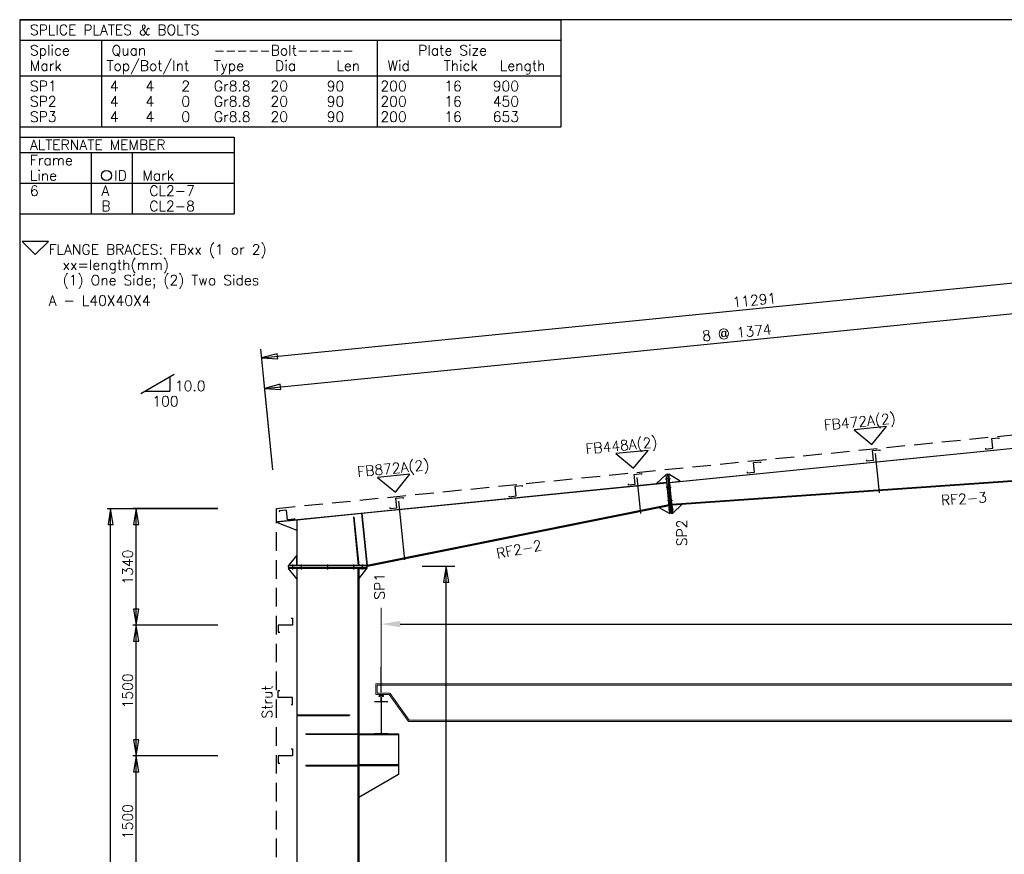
# Model space of a CAD drawing. Header units: millimetres. Extents: x 0 to 28190, y 0 to 19934.
# Tile 2 of 9: x 0 to 11296, y 10357 to 19934. Entities that reach past the tile are written whole.
import ezdxf

# ---------------------------------------------------------------- set-up
doc = ezdxf.new("R2010")
doc.units = ezdxf.units.MM
doc.header["$MEASUREMENT"] = 0
doc.linetypes.add('CONTIN', pattern=[0])
doc.linetypes.add('DASHED', pattern=[319.6, 213.1, -106.5])
doc.layers.get('0').update_dxf_attribs({"linetype": 'CONTIN'})
for name, color, linetype in [('1', 7, 'CONTIN'), ('10', 10, 'CONTIN'), ('11', 7, 'CONTIN'), ('12', 6, 'CONTIN'), ('14', 7, 'CONTIN'), ('2', 6, 'CONTIN'), ('22', 7, 'CONTIN'), ('26', 7, 'CONTIN'), ('3', 7, 'CONTIN'), ('5', 5, 'DASHED')]:
    doc.layers.add(name, color=color, linetype=linetype)
doc.layers.add('COLUMN', color=5, linetype='CONTINUOUS', lineweight=70)
doc.styles.add('SIMPLEX', font='SIMPLEX')

# ---------------------------------------------------------------- blocks, each defined once
blk = doc.blocks.new('RF2BLT1', base_point=(0, 26.67))
at = {"layer": '3'}
for p, q in [((0, 26.67), (134.62, 26.67)), ((0, 26.67), (0, 0)), ((134.62, 0), (134.62, 26.67)), ((0, 21.59), (134.62, 21.59)), ((20.32, 21.59), (20.32, 0)), ((88.9, 21.59), (88.9, 0)), ((0, 12.7), (134.62, 12.7)), ((0, 0), (134.62, 0)), ((0, 0), (134.62, 0))]:
    blk.add_line(p, q, dxfattribs=at)
at = {"layer": '1', "style": 'SIMPLEX'}
for s, p in [('SPLICE PLATES & BOLTS', (2.54, 22.86)), ('Splice', (2.54, 17.78)), ('Quan', (22.86, 17.78)), ('-----Bolt-----', (48.26, 17.78)), ('Plate Size', (99.06, 17.78)), ('Mark', (2.54, 13.97)), ('Top/Bot/Int', (21.59, 13.97)), ('Type', (48.26, 13.97)), ('Dia', (63.5, 13.97)), ('Len', (78.74, 13.97)), ('Wid', (91.44, 13.97)), ('Thick', (105.41, 13.97)), ('Length', (119.38, 13.97)), ('SP1', (2.54, 8.89)), ('   4', (16.73, 8.89)), ('   4', (25.62, 8.89)), ('   2', (34.51, 8.89)), ('Gr8.8', (48.26, 8.89)), ('        20', (47.22, 8.89)), ('        90', (61.19, 8.89)), ('       200', (76.43, 8.89)), ('        16', (90.4, 8.89)), ('       900', (104.37, 8.89)), ('SP2', (2.54, 5.08)), ('   4', (16.73, 5.08)), ('   4', (25.62, 5.08)), ('   0', (34.51, 5.08)), ('Gr8.8', (48.26, 5.08)), ('        20', (47.22, 5.08)), ('        90', (61.19, 5.08)), ('       200', (76.43, 5.08)), ('        16', (90.4, 5.08)), ('       450', (104.37, 5.08)), ('SP3', (2.54, 1.27)), ('   4', (16.73, 1.27)), ('   4', (25.62, 1.27)), ('   0', (34.51, 1.27)), ('Gr8.8', (48.26, 1.27)), ('        20', (47.22, 1.27)), ('        90', (61.19, 1.27)), ('       200', (76.43, 1.27)), ('        16', (90.4, 1.27)), ('       653', (104.37, 1.27))]:
    blk.add_text(s, height=2.54, dxfattribs=at).set_placement(p)
blk = doc.blocks.new('RF2ID')
for p, q in [((0, 0), (2461.30054, 0)), ((0, 0), (0, -879.03595)), ((2461.30054, 0), (2461.30054, -879.03595)), ((0, -175.80717), (2461.30054, -175.80717)), ((0, -175.80717), (2461.30054, -175.80717)), ((820.433533, -175.80717), (820.433533, -879.03595)), ((1289.25269, -175.80717), (1289.25269, -879.03595)), ((0, -527.42151), (2461.30054, -527.42151)), ((0, -527.42151), (2461.30054, -527.42151)), ((0, -527.42151), (2461.30054, -527.42151)), ((0, -527.42151), (2461.30054, -527.42151)), ((0, -527.42151), (2461.30054, -527.42151)), ((0, -879.03595), (2461.30054, -879.03595)), ((0, -879.03595), (2461.30054, -879.03595)), ((0, -879.03595), (2461.30054, -879.03595))]:
    blk.add_line(p, q)
at = {"layer": '14'}
blk.add_circle((996.240723, -439.51797), 58.602394, dxfattribs=at)
at = {"layer": '14', "style": 'SIMPLEX'}
for s, p in [('ALTERNATE MEMBER', (117.204788, -146.50598)), ('Frame', (117.204788, -322.31317)), ('Line', (117.204788, -498.12033)), ('ID', (1084.14429, -498.12033)), ('Mark', (1406.4574, -498.12033))]:
    blk.add_text(s, height=117.204788, dxfattribs=at).set_placement(p)
at = {"layer": '26', "style": 'SIMPLEX'}
for s, p in [('6', (117.204788, -673.92749)), ('A', (937.638306, -673.92749)), (' CL2-7', (1406.4574, -673.92749)), ('B', (937.638306, -849.73474)), (' CL2-8', (1406.4574, -849.73474))]:
    blk.add_text(s, height=117.204788, dxfattribs=at).set_placement(p)
blk = doc.blocks.new('MARKER')
for p, q in [((187.527664, 187.527664), (-187.52766, 187.527664)), ((-187.52766, 187.527664), (0, 0)), ((0, 0), (187.527664, 187.527664))]:
    blk.add_line(p, q)
blk = doc.blocks.new('RF2FBR')
at = {"xscale": 0.8, "yscale": 0.8, "zscale": 0.8}
blk.add_blockref('MARKER', (179.323334, -351.61435), dxfattribs=at)
at = {"layer": '14', "style": 'SIMPLEX'}
for s, p in [('FLANGE BRACES: FBxx (1 or 2)', (331.689545, -351.61435)), ('  xx=length(mm)', (331.689545, -527.42151)), ('  (1) One Side; (2) Two Sides', (331.689545, -703.2287)), ('A - L40X40X4', (331.689545, -937.63831))]:
    blk.add_text(s, height=117.204788, dxfattribs=at).set_placement(p)
blk = doc.blocks.new('WSECTN')
for p, q in [((-76.2, 25.4), (76.2, 25.4)), ((0, 0), (0, 25.4)), ((-76.2, 0), (76.2, 0))]:
    blk.add_line(p, q)
blk = doc.blocks.new('ZCOL')
for p, q in [((10.2, 0), (0, 0)), ((0, 0), (0, -25.4)), ((10.2, -2.5), (10.2, 0)), ((-10.2, -25.4), (-10.2, -22.9)), ((0, -25.4), (-10.2, -25.4))]:
    blk.add_line(p, q)
blk = doc.blocks.new('ARROWF')
for p, q in [((0, 0), (-183, 30)), ((-183, 30), (-183, -30)), ((-183, -30), (0, 0))]:
    blk.add_line(p, q)
blk = doc.blocks.new('RAIL')
at = {"layer": 'COLUMN', "lineweight": 0}
for p, q in [((37, 0), (-37, 0)), ((-27, 103), (27, 103)), ((-15, 83), (-27, 83)), ((-27, 8), (-15, 8)), ((-5, 18), (-5, 73)), ((5, 73), (5, 18)), ((27, 83), (15, 83)), ((15, 8), (27, 8))]:
    blk.add_line(p, q, dxfattribs=at)
for centre, start, end in [((-27, 93), 90, 180), ((-27, 93), 180, 270), ((-27, -2), 90, 169.2104), ((-15, 73), 0, 90), ((-15, 18), 270, 0), ((15, 73), 90, 180), ((15, 18), 180, 270), ((27, 93), 0, 90), ((27, 93), 270, 0), ((27, -2), 10.7896, 90)]:
    blk.add_arc(centre, 10, start, end, dxfattribs=at)
blk = doc.blocks.new('A$C5D5B3472')
at = {"lineweight": 0}
for p, q in [((-3050, 0), (-24040, 0)), ((-3050, 0), (-3050, -127)), ((-3070, -15), (-24020, -15)), ((-3218, -115), (-3445, -432)), ((-3070, -112), (-3213, -112)), ((-3065, -20), (-3065, -107)), ((-3208, -127), (-3439, -449)), ((-3050, -127), (-3208, -127)), ((-3439, -449), (-23651, -449)), ((-3449, -434), (-23641, -434))]:
    blk.add_line(p, q, dxfattribs=at)
for centre, start, end in [((-3213, -117), 90, 144.3278), ((-3070, -20), 0, 90), ((-3070, -107), 270, 0)]:
    blk.add_arc(centre, 5, start, end, dxfattribs=at)

msp = doc.modelspace()

# ---------------------------------------------------------------- linework, layer by layer
at = {"color": 6, "lineweight": 13}
msp.add_line((4147.7, 12273.9), (4147.7, 13186.1), dxfattribs=at)
at = {"color": 6}
msp.add_line((4366.4, 12998.6), (23998.9, 12998.6), dxfattribs=at)
at = {"color": 6, "linetype": 'Continuous'}
msp.add_solid([(4366.4, 13035), (4366.4, 12962.1), (4147.7, 12998.6)], dxfattribs=at)
at = {"layer": '1'}
for p, q in [((7456.3, 14624.7), (14166.2, 15295.7)), ((14166.7, 15290.8), (7456.8, 14619.8)), ((14166.7, 15290.8), (7456.8, 14619.8)), ((9814, 14955.6), (9859.1, 14504.9)), ((14166.7, 14838.5), (7481.7, 14370.5)), ((14166.3, 14838.5), (7481.9, 14370.5)), ((7482.2, 14365.6), (14166.7, 14833.5)), ((7304.9, 14610.6), (7415, 14716.1)), ((7430.9, 14717.7), (7415, 14716.1)), ((7459.8, 14268.3), (7415, 14716.1)), ((7415, 14716.1), (7415, 14716.1)), ((7424.4, 14622.6), (7415, 14716.1)), ((7430.9, 14717.7), (7446.8, 14719.3)), ((7430.9, 14717.7), (7475.7, 14269.9)), ((7430.9, 14717.7), (7475.7, 14269.9)), ((7491.6, 14271.5), (7446.8, 14719.3)), ((7575.7, 14636.7), (7446.8, 14719.3)), ((7446.8, 14719.3), (7446.8, 14719.3)), ((7456.3, 14624.7), (7446.8, 14719.3)), ((2957.7, 14175.9), (7424.4, 14622.6)), ((7425, 14616.6), (2958.3, 14169.9)), ((7425, 14616.6), (3926.9, 14266.8)), ((7079.9, 14682.1), (7121.2, 14268.9)), ((7424.4, 14622.6), (7304.9, 14610.6)), ((7407.3, 14665.1), (7464.5, 14670.8)), ((7407.3, 14665.1), (7464.5, 14670.8)), ((7425, 14616.6), (7424.4, 14622.6)), ((7425, 14616.6), (7450, 14366.2)), ((7456.3, 14624.7), (7575.7, 14636.7)), ((7456.8, 14619.8), (7456.3, 14624.7)), ((7481.7, 14370.5), (7456.8, 14619.8)), ((7417.3, 14565.6), (7474.4, 14571.3)), ((7417.3, 14565.6), (7474.4, 14571.3)), ((7450, 14366.2), (3986.7, 13669.3)), ((7449.2, 14366.1), (3986.7, 13669.3)), ((3988.3, 13661.4), (7450.8, 14358.2)), ((4345.8, 14408.7), (4413.2, 13734.5)), ((7450.8, 14358.2), (7332.6, 14334.5)), ((7432.2, 14416.3), (7489.3, 14422)), ((7432.2, 14416.3), (7489.3, 14422)), ((7449.2, 14366.1), (7450.8, 14358.2)), ((7450.8, 14358.2), (7459.8, 14268.3)), ((7481.7, 14370.5), (7481.7, 14370.5)), ((7481.9, 14370.5), (7482.2, 14365.6)), ((7482.2, 14365.6), (7602, 14373.9)), ((7482.2, 14365.6), (7491.6, 14271.5)), ((7602, 14373.9), (7491.6, 14271.5)), ((3926.9, 14266.8), (3183.7, 14192.5)), ((3986.7, 13669.3), (3926.9, 14266.8)), ((3926.9, 14266.8), (3986.7, 13669.3)), ((7332.6, 14334.5), (7459.8, 14268.3)), ((7442.2, 14316.8), (7499.3, 14322.5)), ((7442.2, 14316.8), (7499.3, 14322.5)), ((7475.7, 14269.9), (7459.8, 14268.3)), ((7459.8, 14268.3), (7459.8, 14268.3)), ((7475.7, 14269.9), (7491.6, 14271.5)), ((7491.6, 14271.5), (7491.6, 14271.5)), ((3177.7, 14191.9), (2947.7, 14168.9)), ((2947.7, 14168.9), (3177.7, 14076.9)), ((2958.3, 14169.9), (2957.7, 14175.9)), ((3183.7, 14191.9), (3177.7, 14191.9)), ((3177.7, 14191.9), (3177.7, 13669.3)), ((3183.7, 13669.3), (3183.7, 14192.5)), ((3183.7, 13669.3), (3183.7, 14191.9)), ((3833.9, 14226.8), (3828, 14226.2)), ((3833.9, 14226.8), (3828, 14226.2)), ((3833.9, 14226.8), (3828, 14226.2)), ((3833.9, 14226.8), (3828, 14226.2)), ((3833.9, 14226.8), (3828, 14226.2)), ((3828, 14226.2), (3883.7, 13669)), ((3828, 14226.2), (3883.7, 13669)), ((3828, 14226.2), (3883.7, 13669)), ((3828, 14226.2), (3883.7, 13669)), ((3828, 14226.2), (3883.7, 13669)), ((3833.9, 14226.8), (3889.7, 13669.6)), ((3833.9, 14226.8), (3889.7, 13669.6)), ((3833.9, 14226.8), (3889.7, 13669.6)), ((3833.9, 14226.8), (3889.7, 13669.6)), ((3833.9, 14226.8), (3889.7, 13669.6)), ((3177.7, 13789.3), (3083.7, 13669.3)), ((3177.7, 13669.3), (3177.7, 13789.3)), ((3983.7, 13669.3), (3083.7, 13669.3)), ((3083.7, 13653.3), (3083.7, 13669.3)), ((3083.7, 13669.3), (3083.7, 13669.3)), ((3177.7, 13669.3), (3083.7, 13669.3)), ((3133.7, 13624.6), (3133.7, 13682)), ((3133.7, 13624.6), (3133.7, 13682)), ((3183.7, 13669.3), (3177.7, 13669.3)), ((3986.7, 13669.3), (3183.7, 13669.3)), ((3233.7, 13624.6), (3233.7, 13682)), ((3233.7, 13624.6), (3233.7, 13682)), ((3533.7, 13624.6), (3533.7, 13682)), ((3533.7, 13624.6), (3533.7, 13682)), ((3833.7, 13624.6), (3833.7, 13682)), ((3833.7, 13624.6), (3833.7, 13682)), ((3889.7, 13669.6), (3883.7, 13669)), ((3889.7, 13669.6), (3883.7, 13669)), ((3889.7, 13669.6), (3883.7, 13669)), ((3889.7, 13669.6), (3883.7, 13669)), ((3889.7, 13669.6), (3883.7, 13669)), ((3933.7, 13624.6), (3933.7, 13682)), ((3933.7, 13624.6), (3933.7, 13682)), ((3983.7, 13653.3), (3983.7, 13669.3)), ((3986.7, 13669.3), (3986.7, 13669.3)), ((3986.7, 13669.3), (3986.7, 13669.3)), ((3986.7, 13669.3), (3988.3, 13661.4)), ((3083.7, 13653.3), (3983.7, 13653.3)), ((3083.7, 13653.3), (3083.7, 13637.3)), ((3083.7, 13653.3), (3983.7, 13653.3)), ((3983.7, 13637.3), (3083.7, 13637.3)), ((3177.7, 13517.3), (3083.7, 13637.3)), ((3083.7, 13637.3), (3083.7, 13637.3)), ((3177.7, 13637.3), (3083.7, 13637.3)), ((3183.7, 13637.3), (3177.7, 13637.3)), ((3177.7, 13637.3), (3177.7, 5921.6)), ((3177.7, 13637.3), (3177.7, 13517.3)), ((3883.7, 13637.3), (3183.7, 13637.3)), ((3183.7, 9921.6), (3183.7, 13637.3)), ((3183.7, 5921.6), (3183.7, 13637.3)), ((3883.7, 9921.6), (3883.7, 13637.3)), ((3883.7, 13637.3), (3883.7, 13637.3)), ((3883.7, 9921.6), (3883.7, 13637.3)), ((3883.7, 13637.3), (3889.7, 13637.3)), ((3889.7, 13637.3), (3889.7, 9921.6)), ((3889.7, 13637.3), (3889.7, 13517.3)), ((3889.7, 13517.3), (3983.7, 13637.3)), ((3889.7, 13637.3), (3983.7, 13637.3)), ((3983.7, 13653.3), (3983.7, 13637.3)), ((3983.7, 13637.3), (3983.7, 13637.3)), ((3183.7, 11955.6), (3783.7, 11955.6)), ((3183.7, 11955.6), (3183.7, 11949.6)), ((3183.7, 11955.6), (3783.7, 11955.6)), ((3183.7, 11955.6), (3183.7, 11949.6)), ((3183.7, 11955.6), (3783.7, 11955.6)), ((3183.7, 11955.6), (3183.7, 11949.6)), ((3183.7, 11955.6), (3783.7, 11955.6)), ((3183.7, 11955.6), (3183.7, 11949.6)), ((3183.7, 11955.6), (3783.7, 11955.6)), ((3183.7, 11955.6), (3183.7, 11949.6)), ((3183.7, 11949.6), (3783.7, 11949.6)), ((3183.7, 11949.6), (3783.7, 11949.6)), ((3183.7, 11949.6), (3783.7, 11949.6)), ((3183.7, 11949.6), (3783.7, 11949.6)), ((3183.7, 11949.6), (3783.7, 11949.6)), ((3783.7, 11955.6), (3783.7, 11949.6)), ((3783.7, 11955.6), (3783.7, 11949.6)), ((3783.7, 11955.6), (3783.7, 11949.6)), ((3783.7, 11955.6), (3783.7, 11949.6)), ((3783.7, 11955.6), (3783.7, 11949.6)), ((3283.7, 11739.6), (3883.7, 11739.6)), ((3283.7, 11739.6), (3283.7, 11733.6)), ((3283.7, 11739.6), (3883.7, 11739.6)), ((3283.7, 11739.6), (3283.7, 11733.6)), ((3283.7, 11739.6), (3883.7, 11739.6)), ((3283.7, 11739.6), (3283.7, 11733.6)), ((3283.7, 11739.6), (3883.7, 11739.6)), ((3283.7, 11739.6), (3283.7, 11733.6)), ((3283.7, 11739.6), (3883.7, 11739.6)), ((3283.7, 11739.6), (3283.7, 11733.6)), ((3283.7, 11733.6), (3883.7, 11733.6)), ((3283.7, 11733.6), (3883.7, 11733.6)), ((3283.7, 11733.6), (3883.7, 11733.6)), ((3283.7, 11733.6), (3883.7, 11733.6)), ((3283.7, 11733.6), (3883.7, 11733.6)), ((3883.7, 11739.6), (3883.7, 11733.6)), ((3883.7, 11739.6), (3883.7, 11733.6)), ((3883.7, 11739.6), (3883.7, 11733.6)), ((3883.7, 11739.6), (3883.7, 11733.6)), ((3883.7, 11739.6), (3883.7, 11733.6)), ((3889.7, 11739.6), (4347.7, 11739.6)), ((3889.7, 11739.6), (4347.7, 11739.6)), ((3889.7, 11739.6), (4347.7, 11739.6)), ((3889.7, 11739.6), (4347.7, 11739.6)), ((3889.7, 11739.6), (4347.7, 11739.6)), ((3889.7, 11731.6), (4347.7, 11731.6)), ((3889.7, 11731.6), (4347.7, 11731.6)), ((3889.7, 11731.6), (4347.7, 11731.6)), ((3889.7, 11731.6), (4347.7, 11731.6)), ((3889.7, 11731.6), (4347.7, 11731.6)), ((4347.7, 11739.6), (4347.7, 11373.6)), ((4347.7, 11739.6), (4347.7, 11373.6)), ((4347.7, 11739.6), (4347.7, 11373.6)), ((4347.7, 11739.6), (4347.7, 11373.6)), ((4347.7, 11739.6), (4347.7, 11373.6)), ((3283.7, 11379.6), (3883.7, 11379.6)), ((3283.7, 11379.6), (3283.7, 11373.6)), ((3283.7, 11379.6), (3883.7, 11379.6)), ((3283.7, 11379.6), (3283.7, 11373.6)), ((3283.7, 11379.6), (3883.7, 11379.6)), ((3283.7, 11379.6), (3283.7, 11373.6)), ((3283.7, 11379.6), (3883.7, 11379.6)), ((3283.7, 11379.6), (3283.7, 11373.6)), ((3283.7, 11379.6), (3883.7, 11379.6)), ((3283.7, 11379.6), (3283.7, 11373.6)), ((3283.7, 11373.6), (3883.7, 11373.6)), ((3283.7, 11373.6), (3883.7, 11373.6)), ((3283.7, 11373.6), (3883.7, 11373.6)), ((3283.7, 11373.6), (3883.7, 11373.6)), ((3283.7, 11373.6), (3883.7, 11373.6)), ((3883.7, 11379.6), (3883.7, 11373.6)), ((3883.7, 11379.6), (3883.7, 11373.6)), ((3883.7, 11379.6), (3883.7, 11373.6)), ((3883.7, 11379.6), (3883.7, 11373.6)), ((3883.7, 11379.6), (3883.7, 11373.6)), ((4347.7, 11381.6), (3889.7, 11381.6)), ((4347.7, 11381.6), (3889.7, 11381.6)), ((4347.7, 11381.6), (3889.7, 11381.6)), ((4347.7, 11381.6), (3889.7, 11381.6)), ((4347.7, 11381.6), (3889.7, 11381.6)), ((4347.7, 11373.6), (3889.7, 11373.6)), ((4347.7, 11373.6), (3889.7, 11373.6)), ((4347.7, 11373.6), (3889.7, 11373.6)), ((4347.7, 11373.6), (3889.7, 11373.6)), ((4347.7, 11373.6), (3889.7, 11373.6)), ((4347.7, 11373.6), (4347.7, 11273.6)), ((4347.7, 11273.6), (3889.7, 11009.2))]:
    msp.add_line(p, q, dxfattribs=at)
at = {"layer": '12'}
for p, q in [((2903.3, 14769.8), (2799.8, 15804.5)), ((1004.4, 14325.6), (2274.2, 14325.6)), ((2274.2, 14325.6), (1297.4, 14325.6)), ((4618.8, 13661.4), (4993.8, 13661.4)), ((2274.2, 12985.6), (1297.4, 12985.6)), ((2274.2, 11485.6), (1297.4, 11485.6))]:
    msp.add_line(p, q, dxfattribs=at)
at = {"layer": '2'}
for p, q in [((2775, 16052.6), (14010, 17176.1)), ((2810, 15702.7), (14045, 16826.2)), ((2868.3, 15119.6), (2764.8, 16154.4)), ((1043.5, 5905.6), (1043.5, 14325.6)), ((1336.5, 5905.6), (1336.5, 14325.6)), ((4891.5, 5905.6), (4891.5, 13661.4)), ((4147.7, 12218.1), (4147.7, 12503.7)), ((4147.7, 12218.1), (4147.7, 12503.7))]:
    msp.add_line(p, q, dxfattribs=at)
at = {"layer": '22'}
for p, q in [((28189.6, 19934), (0, 19934)), ((0, 19934), (0, 0))]:
    msp.add_line(p, q, dxfattribs=at)
at = {"layer": '3'}
for p, q in [((1388.9, 15644.3), (1770.5, 15864.7)), ((1721.8, 15836.5), (1721.8, 15672.5)), ((1437.6, 15672.5), (1721.8, 15672.5))]:
    msp.add_line(p, q, dxfattribs=at)
at = {"layer": '5'}
for p, q in [((2947.7, 14325.6), (14182.7, 15449.1)), ((2947.7, 8405.6), (2947.7, 14325.6))]:
    msp.add_line(p, q, dxfattribs=at)

# ---------------------------------------------------------------- block references
at = {"xscale": 46.14361569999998, "yscale": 46.14361569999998, "zscale": 46.14361569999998}
msp.add_blockref('RF2BLT1', (0, 19934), dxfattribs=at)
for name, p in [('RF2ID', (0, 18586.2)), ('RF2FBR', (0, 17589.9))]:
    msp.add_blockref(name, p)
at = {"lineweight": 0, "xscale": -0.9635180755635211, "yscale": 0.9635180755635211, "zscale": 0.9635180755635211}
msp.add_blockref('A$C5D5B3472', (1148.1, 12312.9), dxfattribs=at)
at = {"color": 3, "linetype": 'ByBlock', "lineweight": 0, "ltscale": 5, "extrusion": (0, 0, -1), "xscale": -0.7260635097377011, "yscale": 0.7260635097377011, "zscale": -0.7260635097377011}
msp.add_blockref('RAIL', (-4147.7, 12105.6), dxfattribs=at)
at = {"layer": '1', "yscale": 14.40944769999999, "zscale": 14.40944769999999, "rotation": 180}
msp.add_blockref('WSECTN', (4147.7, 12105.6), dxfattribs=at)
at = {"layer": '10'}
for p, xscale, yscale, zscale, rotation in [((11163.1, 15015.6), -7.999999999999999, -4.4055119, -4.4055119, 5.71059464), ((9796, 14878.9), -7.999999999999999, -4.4055119, -4.4055119, 5.71059464), ((8428.9, 14742.2), -7.999999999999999, -4.4055119, -4.4055119, 5.71059464), ((7061.9, 14605.4), -7.999999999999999, -4.4055119, -4.4055119, 5.71059464), ((5694.9, 14468.7), -7.999999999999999, -4.4055119, -4.4055119, 5.71059464), ((4327.8, 14332), -7.999999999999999, -4.4055119, -4.4055119, 5.71059464), ((3070.5, 14196.1), 7.999999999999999, -4.405498, -4.405498, 5.71059464), ((3128.6, 12985.6), 8, -6.374015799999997, -6.374015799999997, 89.99998470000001), ((3128.6, 12155.6), -8, -6.374015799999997, -6.374015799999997, 89.99998469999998), ((3128.6, 11485.6), 8, -6.374015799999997, -6.374015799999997, 89.99998470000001)]:
    msp.add_blockref('ZCOL', p, dxfattribs=dict(at, xscale=xscale, yscale=yscale, zscale=zscale, rotation=rotation))
at = {"layer": '2'}
for p, rotation in [((2775, 16052.6), 185.7106019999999), ((2810, 15702.7), 185.7106019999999), ((1043.5, 14325.6), 90), ((1336.5, 14325.6), 90), ((4891.5, 13661.4), 90), ((1336.5, 12985.6), 270), ((1336.5, 12985.6), 90), ((1336.5, 11485.6), 270), ((1336.5, 11485.6), 90)]:
    msp.add_blockref('ARROWF', p, dxfattribs=dict(at, rotation=rotation))
at = {"layer": '3', "rotation": 5.71059464}
for p in [(9777.9, 15060.1), (7043.7, 14786.6), (4309.7, 14513.2)]:
    msp.add_blockref('MARKER', p, dxfattribs=at)

# ---------------------------------------------------------------- texts
at = {"layer": '11', "style": 'SIMPLEX'}
for s, rotation, p in [('11291', 5.71059, (8184.5, 16632.8)), ('8 @ 1374', 5.71059, (7836.7, 16244.7)), ('1340', 90.00021, (1297.4, 13450.5)), ('1500', 90.00021, (1297.4, 12030.5)), ('1500', 90.00021, (1297.4, 10530.5))]:
    msp.add_text(s, height=117.2, rotation=rotation, dxfattribs=at).set_placement(p)
at = {"layer": '3', "style": 'SIMPLEX'}
for s, p in [('10.0', (1780.4, 15672.5)), ('100', (1521.1, 15496.6))]:
    msp.add_text(s, height=117.2, dxfattribs=at).set_placement(p)
for s, rotation, p in [('FB472A(2)', 5.71059, (9231.6, 15222.2)), ('FB448A(2)', 5.71059, (6497.5, 14948.7)), ('FB872A(2)', 5.71059, (3880, 14687)), (' RF2-3', 4.0077, (10493.7, 14354.5)), ('SP2', 90, (7654.2, 13891.1)), (' RF2-2', 11.16183, (5402.8, 13731.7)), ('SP1', 90, (4186.8, 13278.8)), ('Strut', 89.99998, (2896.5, 11913.8))]:
    msp.add_text(s, height=117.2, rotation=rotation, dxfattribs=at).set_placement(p)

doc.saveas('drawing.dxf')
